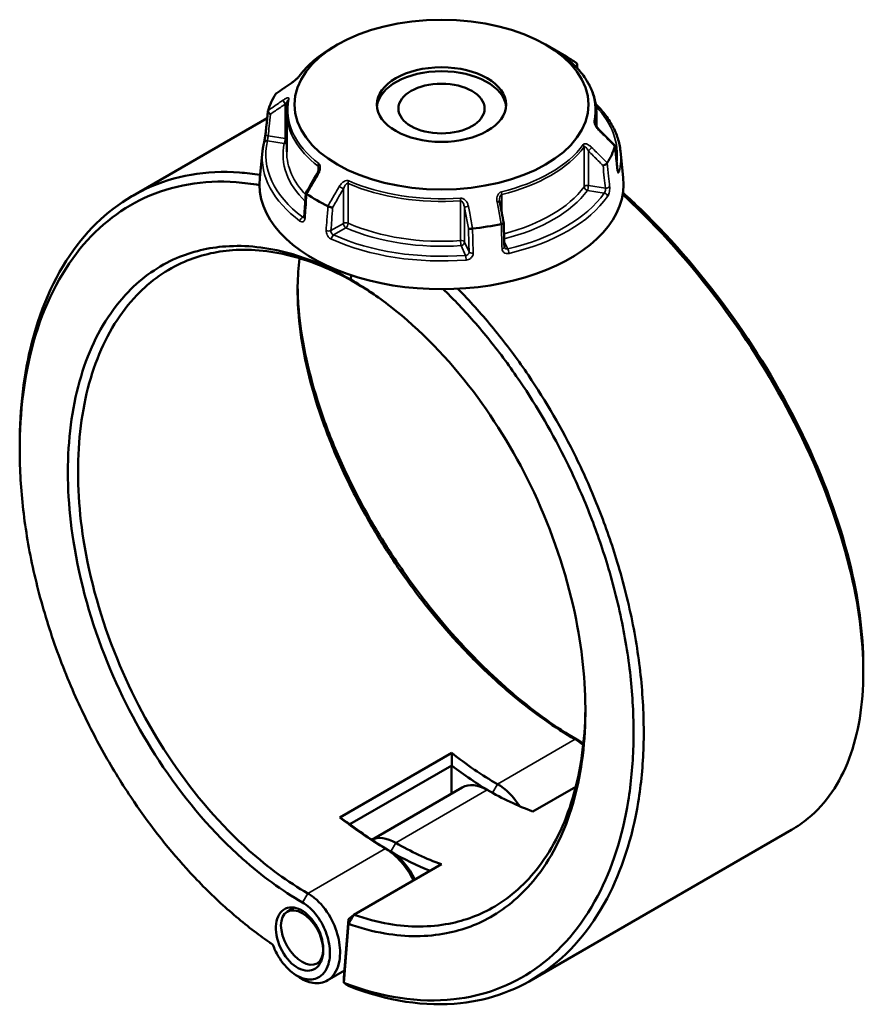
# Model space of a CAD drawing. Header units: millimetres. Extents: x 0 to 949, y -372 to 915.
# Tile 13 of 13: x 712 to 949, y 639 to 915. Entities that reach past the tile are written whole.
import ezdxf

# ---------------------------------------------------------------- set-up
doc = ezdxf.new("R2010")
doc.units = ezdxf.units.MM
doc.layers.add('Visible (ANSI)', color=7, linetype='Continuous', lineweight=50)
doc.layers.add('Visible Narrow (ANSI)', color=7, linetype='Continuous', lineweight=35)

msp = doc.modelspace()

# ---------------------------------------------------------------- linework, layer by layer
at = {"layer": 'Visible (ANSI)'}
for p, q in [((801.42, 907.66), (800.08, 906.88)), ((859.63, 907.66), (865.41, 904.32)), ((787.18, 888.73), (787.18, 877.6)), ((873.88, 888.73), (873.88, 884.77)), ((781.73, 887.07), (744.06, 865.32)), ((780.42, 877.83), (779.62, 870.44)), ((880.63, 877.83), (881.43, 870.44)), ((805.24, 843.05), (805.14, 841.83)), ((805.14, 841.83), (805.24, 843.05)), ((806.43, 840.95), (805.14, 841.83)), ((805.14, 841.83), (806.43, 840.95)), ((833.39, 709.31), (802.1, 691.25)), ((804.89, 689.34), (833.39, 705.79)), ((833.37, 697.93), (833.37, 705.76)), ((836.36, 699.65), (810.99, 685)), ((856.12, 692.93), (868.13, 699.86)), ((928.55, 687.77), (855.51, 645.6)), ((806.02, 664), (830.49, 678.13)), ((789.31, 666.02), (787.31, 664.87)), ((804.48, 662.81), (803.2, 646.36)), ((804.48, 662.81), (806.02, 664)), ((804.5, 661.45), (804.48, 662.81)), ((803.22, 644.97), (804.5, 661.45)), ((796.88, 651.09), (795.67, 650.39)), ((803.36, 648.36), (798.54, 645.57)), ((803.2, 646.36), (803.22, 644.97))]:
    msp.add_line(p, q, dxfattribs=at)
for centre, major_axis, ratio in [((830.53, 890.85), (-41.16, 0), 0.57735), ((830.53, 890.85), (-18.09, 0), 0.57735), ((830.53, 889.74), (-12.06, 0), 0.57735), ((790.79, 657.22), (3.94, -8.51), 0.628534), ((791.49, 657.63), (4.18, -7.24), 0.57735)]:
    msp.add_ellipse(centre, major_axis=major_axis, ratio=ratio, dxfattribs=at)
for centre, major_axis, ratio, start_param, end_param in [((830.53, 884.18), (49.33, 0), 0.57735, 0.70098, 0.785398), ((830.53, 889.74), (-18.09, 0), 0.57735, 3.194843, 6.229935), ((12241.6, -10225.59), (-15358.73, 6397.97), 0.781279, 5.815242, 5.815625), ((830.53, 884.18), (-49.33, 0), 0.57735, 5.936967, 6.105804), ((-10241.01, -6783.49), (-14802.48, 6968.97), 0.784124, 4.283975, 4.284361), ((830.53, 884.18), (49.33, 0), 0.57735, 5.936967, 6.105804), ((9149.65, -3993.33), (-8371.54, -14499.94), 0.577384, 4.710232, 4.710604), ((830.53, 868.62), (51, 0), 0.57735, 3.079689, 6.345089), ((830.53, 884.18), (-49.33, 0), 0.57735, 0.70098, 0.869817), ((-2154.14, -2173.91), (-2507.17, 16212.11), 0.21164, 4.867671, 4.868043), ((830.53, 884.18), (-49.33, 0), 0.57735, 1.748177, 1.917014), ((846.17, 782.24), (-50, 86.6), 0.57735, 2.17449, 2.356194), ((844.76, 781.43), (51, -88.33), 0.57735, 5.339281, 5.487935), ((843.34, 687.56), (-6.98, 12.09), 0.57735, 5.497787, 6.283185), ((846.17, 689.2), (-6.98, 12.09), 0.57735, 4.810429, 5.497787), ((843.34, 780.61), (50, -86.6), 0.57735, 5.497787, 5.679491), ((814.88, 764.18), (50, -86.6), 0.57735, 5.316083, 5.497787), ((816.3, 764.99), (-51, 88.33), 0.57735, 2.197688, 2.356194), ((817.71, 672.76), (-6.98, 12.09), 0.57735, 5.497787, 6.245556), ((817.71, 765.81), (-50, 86.6), 0.57735, 2.356194, 2.537899), ((814.88, 671.13), (6.98, -12.09), 0.57735, 1.445647, 2.356194), ((816.3, 671.95), (-5.98, 10.36), 0.57735, 4.566172, 5.497787), ((816.3, 764.99), (51, -88.33), 0.57735, 5.497787, 5.651616)]:
    msp.add_ellipse(centre, major_axis=major_axis, ratio=ratio, start_param=start_param, end_param=end_param, dxfattribs=at)
for points, knots in [([(800.08, 906.88), (799.29, 906.43), (798.53, 905.95), (797.07, 904.97), (796.38, 904.46), (795.05, 903.42), (794.42, 902.88), (793.23, 901.77), (792.68, 901.2), (791.64, 900.04), (791.15, 899.44), (790.71, 898.84)], [3.1415927, 3.1415927, 3.1415927, 3.1415927, 3.2187165, 3.2187165, 3.2958403, 3.2958403, 3.3729641, 3.3729641, 3.4500879, 3.4500879, 3.5272117, 3.5272117, 3.5272117, 3.5272117]), ([(864.91, 904.27), (864.86, 904.31), (864.82, 904.34), (864.74, 904.41), (864.71, 904.43), (864.66, 904.47), (864.65, 904.48), (864.64, 904.49), (864.64, 904.49), (864.64, 904.49)], [0, 0, 0, 0, 0.02760237, 0.02760237, 0.05520473, 0.05520473, 0.0828071, 0.0828071, 0.08502927, 0.08502927, 0.08502927, 0.08502927]), ([(873.88, 888.73), (873.88, 889.86), (873.75, 890.99), (873.24, 893.22), (872.87, 894.33), (871.88, 896.49), (871.26, 897.54), (869.81, 899.59), (868.97, 900.58), (867.09, 902.49), (866.05, 903.4), (864.91, 904.27)], [0.7853982, 0.7853982, 0.7853982, 0.7853982, 0.9148819, 0.9148819, 1.0443656, 1.0443656, 1.1738493, 1.1738493, 1.303333, 1.303333, 1.4328166, 1.4328166, 1.4328166, 1.4328166]), ([(868.21, 901.41), (868.21, 901.41), (868.21, 901.41), (868.3, 901.5), (868.36, 901.61), (868.46, 901.82), (868.48, 901.93), (868.49, 902.14), (868.47, 902.23), (868.38, 902.41), (868.32, 902.48), (868.24, 902.54)], [-0.0004767, -0.0004767, -0.0004767, -0.0004767, 0, 0, 0.0393696, 0.0393696, 0.0782243, 0.0782243, 0.1167973, 0.1167973, 0.1538372, 0.1538372, 0.1538372, 0.1538372]), ([(790.71, 898.84), (790.69, 898.81), (790.67, 898.78), (790.6, 898.7), (790.55, 898.64), (790.43, 898.51), (790.35, 898.43), (790.16, 898.24), (790.05, 898.13), (789.77, 897.88), (789.61, 897.74), (789.29, 897.48), (789.13, 897.35), (788.84, 897.14), (788.71, 897.04), (788.59, 896.96)], [0, 0, 0, 0, 0.0244874, 0.0244874, 0.055663, 0.055663, 0.0953684, 0.0953684, 0.1476219, 0.1476219, 0.2167051, 0.2167051, 0.2857883, 0.2857883, 0.345416, 0.345416, 0.345416, 0.345416]), ([(787.52, 891.96), (787.48, 891.74), (787.43, 891.53), (787.36, 891.1), (787.33, 890.89), (787.27, 890.46), (787.25, 890.24), (787.21, 889.81), (787.2, 889.59), (787.18, 889.16), (787.18, 888.94), (787.18, 888.73)], [3.8031711, 3.8031711, 3.8031711, 3.8031711, 3.8279351, 3.8279351, 3.852699, 3.852699, 3.8774629, 3.8774629, 3.9022269, 3.9022269, 3.9269908, 3.9269908, 3.9269908, 3.9269908]), ([(873.7, 891.03), (874.62, 890.11), (875.47, 889.17), (877.05, 887.13), (877.78, 886.02), (879.01, 883.74), (879.5, 882.58), (880.25, 880.23), (880.51, 879.03), (880.63, 877.83)], [4.9683825, 4.9683825, 4.9683825, 4.9683825, 5.0763557, 5.0763557, 5.1961984, 5.1961984, 5.3160411, 5.3160411, 5.4358838, 5.4358838, 5.4358838, 5.4358838]), ([(781.27, 882.72), (781.32, 883.15), (781.36, 883.57), (781.45, 884.43), (781.5, 884.85), (781.59, 885.71), (781.63, 886.13), (781.72, 886.99), (781.77, 887.41), (781.86, 888.27), (781.9, 888.69), (781.95, 889.12)], [1.2046153, 1.2046153, 1.2046153, 1.2046153, 1.3645766, 1.3645766, 1.5245379, 1.5245379, 1.6844992, 1.6844992, 1.8444604, 1.8444604, 2.0044217, 2.0044217, 2.0044217, 2.0044217]), ([(782.65, 888.17), (782.65, 888.17), (782.65, 888.17), (782.54, 888.24), (782.43, 888.31), (782.24, 888.48), (782.15, 888.57), (782.03, 888.76), (781.98, 888.86), (781.94, 889.04), (781.94, 889.12), (781.96, 889.19)], [-0.1539536, -0.1539536, -0.1539536, -0.1539536, -0.1534782, -0.1534782, -0.1142004, -0.1142004, -0.0754369, -0.0754369, -0.0369535, -0.0369535, 0, 0, 0, 0]), ([(874.72, 883.71), (874.6, 883.84), (874.48, 883.97), (874.24, 884.25), (874.13, 884.4), (873.92, 884.69), (873.83, 884.84), (873.72, 885.06), (873.68, 885.12), (873.63, 885.23), (873.61, 885.28), (873.57, 885.39), (873.56, 885.45), (873.54, 885.52), (873.54, 885.54), (873.54, 885.55), (873.54, 885.55), (873.54, 885.55)], [0, 0, 0, 0, 0.0641184, 0.0641184, 0.1282367, 0.1282367, 0.1923551, 0.1923551, 0.2227641, 0.2227641, 0.2462863, 0.2462863, 0.283106, 0.283106, 0.3067565, 0.3067565, 0.3168019, 0.3168019, 0.3168019, 0.3168019]), ([(780.81, 880.09), (780.83, 880.19), (780.86, 880.31), (780.92, 880.6), (780.96, 880.77), (781.03, 881.13), (781.06, 881.33), (781.13, 881.72), (781.16, 881.91), (781.22, 882.28), (781.24, 882.45), (781.27, 882.65), (781.27, 882.68), (781.27, 882.72)], [0, 0, 0, 0, 0.0559614, 0.0559614, 0.1169179, 0.1169179, 0.1785785, 0.1785785, 0.2397459, 0.2397459, 0.2998994, 0.2998994, 0.3148135, 0.3148135, 0.3148135, 0.3148135]), ([(780.42, 877.83), (780.43, 877.98), (780.45, 878.13), (780.49, 878.44), (780.51, 878.59), (780.56, 878.89), (780.59, 879.04), (780.64, 879.34), (780.68, 879.49), (780.74, 879.79), (780.77, 879.94), (780.81, 880.09)], [2.41809785, 2.41809785, 2.41809785, 2.41809785, 2.43322079, 2.43322079, 2.44834374, 2.44834374, 2.46346668, 2.46346668, 2.47858963, 2.47858963, 2.49371257, 2.49371257, 2.49371257, 2.49371257]), ([(879.05, 879.4), (879.07, 879.39), (879.08, 879.37), (879.11, 879.29), (879.11, 879.24), (879.09, 879.17)], [-0.05378744, -0.05378744, -0.05378744, -0.05378744, -0.03695354, -0.03695354, 0, 0, 0, 0]), ([(879.78, 872.69), (879.73, 873.13), (879.69, 873.57), (879.6, 874.45), (879.55, 874.89), (879.46, 875.77), (879.42, 876.21), (879.33, 877.09), (879.28, 877.53), (879.19, 878.41), (879.15, 878.85), (879.1, 879.29)], [1.2046153, 1.2046153, 1.2046153, 1.2046153, 1.3643528, 1.3643528, 1.5240903, 1.5240903, 1.6838278, 1.6838278, 1.8435652, 1.8435652, 2.0033027, 2.0033027, 2.0033027, 2.0033027]), ([(876.92, 874.5), (876.88, 874.43), (876.82, 874.36), (876.66, 874.21), (876.56, 874.14), (876.35, 874), (876.23, 873.94), (876, 873.84), (875.88, 873.8), (875.76, 873.77), (875.76, 873.77), (875.76, 873.77)], [-0.1538375, -0.1538375, -0.1538375, -0.1538375, -0.1167974, -0.1167974, -0.078224, -0.078224, -0.0393698, -0.0393698, 0, 0, 0.0004765, 0.0004765, 0.0004765, 0.0004765]), ([(779.7, 871.15), (777.78, 871.46), (775.88, 871.69), (764.65, 872.51), (755.78, 870.98), (740.44, 863.85), (733.86, 858.47), (722.83, 844.04), (718.53, 834.8), (713.57, 815.48), (712.43, 805.81), (712.43, 795.61)], [0.325163, 0.325163, 0.325163, 0.325163, 0.392678, 0.392678, 0.728472, 0.728472, 1.046993, 1.046993, 1.383349, 1.383349, 1.663067, 1.663067, 1.663067, 1.663067]), ([(796.15, 872.94), (796.15, 872.87), (796.14, 872.78), (796.12, 872.6), (796.1, 872.51), (796.05, 872.32), (796.02, 872.22), (795.94, 872.02), (795.9, 871.92), (795.81, 871.72), (795.75, 871.62), (795.7, 871.52)], [0.1380118, 0.1380118, 0.1380118, 0.1380118, 0.1794926, 0.1794926, 0.2209734, 0.2209734, 0.2624542, 0.2624542, 0.303935, 0.303935, 0.3454158, 0.3454158, 0.3454158, 0.3454158]), ([(879.85, 872.25), (879.85, 872.25), (879.85, 872.26), (879.84, 872.29), (879.84, 872.31), (879.82, 872.4), (879.81, 872.47), (879.79, 872.58), (879.78, 872.63), (879.78, 872.69)], [0.2081226, 0.2081226, 0.2081226, 0.2081226, 0.2248911, 0.2248911, 0.2543241, 0.2543241, 0.2919232, 0.2919232, 0.3148135, 0.3148135, 0.3148135, 0.3148135]), ([(783.32, 655.61), (781.77, 656.67), (780.23, 657.77), (775.31, 661.48), (771.96, 664.28), (765.42, 670.3), (762.22, 673.53), (753.57, 683.06), (748.34, 689.8), (740.71, 701.21), (738.04, 705.6), (733.03, 714.62), (730.7, 719.25), (726.05, 729.51), (723.79, 735.17), (719.87, 746.6), (718.2, 752.37), (715.47, 763.88), (714.41, 769.62), (712.95, 780.94), (712.53, 786.53), (712.45, 791.97), (712.27, 802.86), (713.41, 813.17), (718.48, 832.82), (722.72, 841.89), (733.58, 856.05), (740.06, 861.32), (755.15, 868.3), (763.86, 869.8), (775.19, 868.96), (777.35, 868.69), (779.53, 868.3)], [-3.05925, -3.05925, -3.05925, -3.05925, -3.004418, -3.004418, -2.882702, -2.882702, -2.760986, -2.760986, -2.543306, -2.543306, -2.415259, -2.415259, -2.287211, -2.287211, -2.136568, -2.136568, -1.985924, -1.985924, -1.83528, -1.83528, -1.684636, -1.684636, -1.684636, -1.383349, -1.383349, -1.046993, -1.046993, -0.728472, -0.728472, -0.392678, -0.392678, -0.314719, -0.314719, -0.314719, -0.314719]), ([(792.57, 866.1), (792.53, 865.65), (792.5, 865.2), (792.44, 864.31), (792.4, 863.86), (792.34, 862.97), (792.31, 862.52), (792.24, 861.63), (792.21, 861.18), (792.14, 860.29), (792.11, 859.84), (792.08, 859.4)], [0.712582, 0.712582, 0.712582, 0.712582, 0.8703409, 0.8703409, 1.0280998, 1.0280998, 1.1858587, 1.1858587, 1.3436177, 1.3436177, 1.5013766, 1.5013766, 1.5013766, 1.5013766]), ([(792.81, 865.82), (792.73, 865.87), (792.67, 865.92), (792.58, 866.02), (792.56, 866.06), (792.57, 866.11), (792.57, 866.12), (792.58, 866.13)], [-0.15383719, -0.15383719, -0.15383719, -0.15383719, -0.1167973, -0.1167973, -0.07822426, -0.07822426, -0.06472988, -0.06472988, -0.06472988, -0.06472988]), ([(881.27, 865.65), (882.63, 864.41), (883.98, 863.13), (894.73, 852.68), (903.68, 842.19), (919.26, 820.26), (925.98, 808.91), (937.33, 785.34), (941.81, 773.11), (947.31, 751.01), (948.63, 741.01), (948.62, 731.92), (948.62, 727.38), (948.28, 723.05), (946.96, 714.96), (945.97, 711.18), (943.36, 704.26), (941.74, 701.12), (937.91, 695.53), (935.69, 693.09), (931.75, 689.81), (930.19, 688.72), (928.55, 687.77)], [-2.817433, -2.817433, -2.817433, -2.817433, -2.769571, -2.769571, -2.433798, -2.433798, -2.115286, -2.115286, -1.77895, -1.77895, -1.477652, -1.477652, -1.477652, -1.327002, -1.327002, -1.176353, -1.176353, -1.025704, -1.025704, -0.875054, -0.875054, -0.786477, -0.786477, -0.786477, -0.786477]), ([(948.62, 733.78), (948.62, 733.8), (948.62, 733.82), (948.62, 733.84), (948.62, 742.79), (947.3, 752.63), (941.87, 774.38), (937.45, 786.4), (926.27, 809.57), (919.66, 820.72), (904.34, 842.26), (895.54, 852.56), (884.66, 863.13), (883.01, 864.68), (881.35, 866.18)], [1.477048, 1.477048, 1.477048, 1.477048, 1.477652, 1.477652, 1.477652, 1.77895, 1.77895, 2.115286, 2.115286, 2.433798, 2.433798, 2.769571, 2.769571, 2.828925, 2.828925, 2.828925, 2.828925]), ([(846.84, 863.58), (846.83, 863.62), (846.83, 863.65), (846.81, 863.73), (846.81, 863.76), (846.8, 863.83), (846.8, 863.87), (846.79, 863.94), (846.79, 863.97), (846.79, 864.04), (846.79, 864.08), (846.79, 864.11)], [0, 0, 0, 0, 0.01460455, 0.01460455, 0.02920911, 0.02920911, 0.04381366, 0.04381366, 0.05841822, 0.05841822, 0.07302277, 0.07302277, 0.07302277, 0.07302277]), ([(800.05, 862.06), (800.05, 862.06), (800.05, 862.06), (799.97, 862.05), (799.87, 862.06), (799.65, 862.09), (799.53, 862.12), (799.28, 862.18), (799.16, 862.22), (798.93, 862.31), (798.82, 862.36), (798.73, 862.41)], [-0.1539536, -0.1539536, -0.1539536, -0.1539536, -0.1534779, -0.1534779, -0.1142003, -0.1142003, -0.0754364, -0.0754364, -0.0369534, -0.0369534, 0, 0, 0, 0]), ([(792.08, 859.4), (792.08, 859.35), (792.07, 859.31), (792.06, 859.24), (792.05, 859.22), (792.03, 859.19), (792.03, 859.18), (792.03, 859.18)], [0, 0, 0, 0, 0.03145843, 0.03145843, 0.06291686, 0.06291686, 0.09307924, 0.09307924, 0.09307924, 0.09307924]), ([(847.96, 857.66), (847.96, 857.65), (847.96, 857.64), (847.93, 857.6), (847.9, 857.57), (847.78, 857.52), (847.7, 857.49), (847.51, 857.44), (847.41, 857.41), (847.29, 857.39)], [-0.1310546, -0.1310546, -0.1310546, -0.1310546, -0.1142004, -0.1142004, -0.0754369, -0.0754369, -0.0369535, -0.0369535, 0, 0, 0, 0]), ([(848.13, 850.99), (848.12, 851.43), (848.11, 851.88), (848.09, 852.77), (848.07, 853.21), (848.05, 854.1), (848.04, 854.54), (848.02, 855.43), (848, 855.88), (847.98, 856.77), (847.97, 857.21), (847.96, 857.65)], [1.2046153, 1.2046153, 1.2046153, 1.2046153, 1.3592139, 1.3592139, 1.5138125, 1.5138125, 1.6684111, 1.6684111, 1.8230097, 1.8230097, 1.9776083, 1.9776083, 1.9776083, 1.9776083]), ([(839.21, 856.14), (839.08, 856.13), (838.96, 856.11), (838.72, 856.1), (838.6, 856.1), (838.39, 856.1), (838.3, 856.11), (838.16, 856.14), (838.11, 856.15), (838.07, 856.18), (838.07, 856.18), (838.07, 856.18)], [-0.1538375, -0.1538375, -0.1538375, -0.1538375, -0.1167974, -0.1167974, -0.078224, -0.078224, -0.0393698, -0.0393698, 0, 0, 0.0004765, 0.0004765, 0.0004765, 0.0004765]), ([(805.14, 841.83), (799.37, 845.16), (793.54, 847.65), (784.77, 850.07), (781.76, 850.65), (775.84, 851.29), (772.94, 851.35), (765.27, 850.81), (760.65, 849.7), (753.85, 846.77), (751.45, 845.43), (746.91, 842.26), (744.77, 840.43), (740.45, 835.95), (738.33, 833.21), (734.55, 827.16), (732.9, 823.84), (730.1, 816.72), (728.96, 812.91), (727.2, 804.88), (726.58, 800.66), (726.24, 796.28), (725.56, 787.53), (725.98, 778.14), (729.23, 757.3), (732.47, 745.77), (741.19, 724.36), (746.49, 714.42), (759.21, 695.6), (766.76, 686.87), (780.23, 674.87), (785.88, 670.75), (791.59, 667.46)], [-3.141593, -3.141593, -3.141593, -3.141593, -2.901669, -2.901669, -2.774468, -2.774468, -2.647267, -2.647267, -2.429563, -2.429563, -2.301501, -2.301501, -2.173439, -2.173439, -2.022779, -2.022779, -1.872118, -1.872118, -1.721457, -1.721457, -1.570796, -1.570796, -1.570796, -1.269475, -1.269475, -0.916822, -0.916822, -0.589909, -0.589909, -0.237539, -0.237539, 0, 0, 0, 0]), ([(793.14, 669.97), (787.55, 673.2), (782.02, 677.23), (768.84, 688.96), (761.45, 697.5), (748.99, 715.91), (743.8, 725.64), (735.24, 746.6), (732.05, 757.89), (728.83, 778.32), (728.41, 787.53), (729.06, 796.13), (729.39, 800.43), (729.99, 804.57), (731.7, 812.45), (732.82, 816.2), (735.55, 823.19), (737.17, 826.45), (740.86, 832.4), (742.94, 835.09), (747.17, 839.5), (749.26, 841.3), (753.71, 844.43), (756.07, 845.75), (762.74, 848.64), (767.27, 849.74), (774.8, 850.28), (777.65, 850.22), (783.46, 849.6), (786.42, 849.03), (795.03, 846.66), (800.76, 844.22), (806.43, 840.95)], [0, 0, 0, 0, 0.237539, 0.237539, 0.589909, 0.589909, 0.916822, 0.916822, 1.269475, 1.269475, 1.570796, 1.570796, 1.570796, 1.721457, 1.721457, 1.872118, 1.872118, 2.022779, 2.022779, 2.173439, 2.173439, 2.301501, 2.301501, 2.429563, 2.429563, 2.647267, 2.647267, 2.774468, 2.774468, 2.901669, 2.901669, 3.141593, 3.141593, 3.141593, 3.141593]), ([(848.17, 850.81), (848.17, 850.82), (848.16, 850.83), (848.15, 850.85), (848.15, 850.86), (848.15, 850.88), (848.14, 850.9), (848.14, 850.92), (848.14, 850.93), (848.13, 850.96), (848.13, 850.97), (848.13, 850.99)], [0.24445822, 0.24445822, 0.24445822, 0.24445822, 0.25852937, 0.25852937, 0.27260052, 0.27260052, 0.28667167, 0.28667167, 0.30074282, 0.30074282, 0.31481397, 0.31481397, 0.31481397, 0.31481397]), ([(790.81, 847.8), (790.15, 842.84), (790.06, 837.4), (790.57, 831.64), (790.91, 827.73), (791.51, 823.66), (793.25, 815.31), (794.38, 811.03), (797.14, 802.36), (798.76, 797.96), (802.47, 789.14), (804.56, 784.73), (808.8, 776.63), (810.89, 772.94), (815.34, 765.68), (817.7, 762.11), (824.37, 752.7), (828.89, 747.04), (836.4, 738.68), (839.24, 735.73), (845.03, 730.15), (847.98, 727.51), (856.56, 720.41), (862.27, 716.41), (867.92, 713.15)], [-1.792947, -1.792947, -1.792947, -1.792947, -1.570796, -1.570796, -1.570796, -1.420136, -1.420136, -1.269475, -1.269475, -1.118814, -1.118814, -0.968153, -0.968153, -0.840092, -0.840092, -0.71203, -0.71203, -0.494325, -0.494325, -0.367124, -0.367124, -0.239923, -0.239923, 0, 0, 0, 0]), ([(804.5, 661.45), (807.93, 660.24), (811.34, 659.34), (817.68, 658.26), (820.63, 658.01), (826.4, 658.03), (829.21, 658.3), (836.59, 659.74), (840.98, 661.41), (847.37, 665.2), (849.61, 666.86), (853.79, 670.63), (855.74, 672.75), (859.62, 677.85), (861.5, 680.9), (864.76, 687.55), (866.14, 691.13), (868.39, 698.76), (869.25, 702.8), (870.44, 711.25), (870.76, 715.65), (870.8, 720.18), (870.9, 729.24), (869.89, 738.83), (865.4, 759.85), (861.52, 771.31), (851.71, 792.28), (845.95, 801.88), (832.44, 819.73), (824.57, 827.82), (812.66, 837.12), (808.92, 839.65), (805.14, 841.83)], [-2.963212, -2.963212, -2.963212, -2.963212, -2.820633, -2.820633, -2.693413, -2.693413, -2.566193, -2.566193, -2.348533, -2.348533, -2.220498, -2.220498, -2.092463, -2.092463, -1.941833, -1.941833, -1.791204, -1.791204, -1.640574, -1.640574, -1.489944, -1.489944, -1.489944, -1.188685, -1.188685, -0.836053, -0.836053, -0.509206, -0.509206, -0.156877, -0.156877, 0, 0, 0, 0]), ([(869.46, 712.41), (863.69, 715.75), (857.86, 719.84), (849.09, 727.1), (846.08, 729.8), (840.16, 735.51), (837.26, 738.52), (829.59, 747.07), (824.97, 752.86), (818.17, 762.47), (815.76, 766.12), (811.22, 773.53), (809.09, 777.3), (804.77, 785.57), (802.65, 790.08), (798.87, 799.08), (797.22, 803.57), (794.42, 812.42), (793.27, 816.78), (791.51, 825.29), (790.9, 829.43), (790.56, 833.42), (790.38, 835.58), (790.27, 837.7), (790.25, 839.76)], [0, 0, 0, 0, 0.239923, 0.239923, 0.367124, 0.367124, 0.494325, 0.494325, 0.71203, 0.71203, 0.840092, 0.840092, 0.968153, 0.968153, 1.118814, 1.118814, 1.269475, 1.269475, 1.420136, 1.420136, 1.570796, 1.570796, 1.570796, 1.652588, 1.652588, 1.652588, 1.652588]), ([(831.02, 839.17), (832.32, 837.91), (833.61, 836.6), (838.03, 831.98), (841.08, 828.49), (846.96, 821.17), (849.79, 817.34), (857.33, 806.22), (861.74, 798.61), (867.91, 786.07), (870.01, 781.32), (873.8, 771.72), (875.5, 766.86), (878.72, 756.23), (880.17, 750.45), (882.43, 738.98), (883.25, 733.29), (884.23, 722.1), (884.4, 716.6), (884.09, 705.94), (883.61, 700.78), (882.81, 695.84), (881.2, 685.95), (878.31, 676.97), (869.74, 660.7), (863.77, 653.74), (849.98, 644.12), (842.27, 641.25), (824.29, 639.27), (813.81, 640.85), (803.22, 644.97)], [-2.845494, -2.845494, -2.845494, -2.845494, -2.796304, -2.796304, -2.675173, -2.675173, -2.554041, -2.554041, -2.336353, -2.336353, -2.208301, -2.208301, -2.080249, -2.080249, -1.9296, -1.9296, -1.77895, -1.77895, -1.628301, -1.628301, -1.477652, -1.477652, -1.477652, -1.176353, -1.176353, -0.839746, -0.839746, -0.520565, -0.520565, -0.150161, -0.150161, -0.150161, -0.150161]), ([(804.48, 644.07), (815.31, 639.83), (826.02, 638.19), (844.34, 640.18), (852.18, 643.08), (866.2, 652.83), (872.28, 659.88), (881.01, 676.38), (883.96, 685.5), (885.6, 695.54), (886.42, 700.55), (886.92, 705.8), (887.25, 716.62), (887.08, 722.21), (886.09, 733.58), (885.27, 739.37), (882.98, 751.04), (881.52, 756.91), (878.24, 767.72), (876.52, 772.67), (872.67, 782.44), (870.54, 787.27), (864.27, 800.03), (859.78, 807.78), (852.11, 819.1), (849.24, 823.01), (843.25, 830.46), (840.15, 834.01), (836.33, 838.01), (835.71, 838.66), (835.08, 839.29)], [0.147756, 0.147756, 0.147756, 0.147756, 0.520565, 0.520565, 0.839746, 0.839746, 1.176353, 1.176353, 1.477652, 1.477652, 1.477652, 1.628301, 1.628301, 1.77895, 1.77895, 1.9296, 1.9296, 2.080249, 2.080249, 2.208301, 2.208301, 2.336353, 2.336353, 2.554041, 2.554041, 2.675173, 2.675173, 2.796304, 2.796304, 2.819808, 2.819808, 2.819808, 2.819808]), ([(870.81, 722.08), (870.81, 721.89), (870.8, 721.7), (870.8, 721.51), (870.75, 717.07), (870.43, 712.76), (869.25, 704.49), (868.4, 700.53), (866.19, 693.07), (864.82, 689.56), (861.62, 683.06), (859.77, 680.07), (855.96, 675.09), (854.05, 673.02), (849.95, 669.33), (847.75, 667.72), (841.49, 664.02), (837.18, 662.39), (829.96, 661), (827.2, 660.73), (821.56, 660.72), (818.67, 660.97), (812.54, 662.01), (809.29, 662.86), (806.02, 664)], [1.483498, 1.483498, 1.483498, 1.483498, 1.489944, 1.489944, 1.489944, 1.640574, 1.640574, 1.791204, 1.791204, 1.941833, 1.941833, 2.092463, 2.092463, 2.220498, 2.220498, 2.348533, 2.348533, 2.566193, 2.566193, 2.693413, 2.693413, 2.820633, 2.820633, 2.959548, 2.959548, 2.959548, 2.959548]), ([(790.36, 646.69), (791.73, 645.74), (793.16, 645.12), (796.04, 644.66), (797.48, 644.92), (799.43, 646.12), (800.08, 646.77), (800.6, 647.57), (801.13, 648.38), (801.53, 649.34), (802.2, 652.15), (802.24, 654.19), (801.55, 658.36), (800.84, 660.49), (798.73, 664.66), (797.24, 666.65), (794.8, 668.88), (793.98, 669.49), (793.14, 669.97)], [-3.236444, -3.236444, -3.236444, -3.236444, -2.809007, -2.809007, -2.327711, -2.327711, -2.026901, -2.026901, -2.026901, -1.726092, -1.726092, -1.244796, -1.244796, -0.775157, -0.775157, -0.251457, -0.251457, 0, 0, 0, 0]), ([(791.59, 667.46), (792.3, 667.05), (793, 666.53), (795.06, 664.65), (796.32, 662.98), (798.14, 659.45), (798.75, 657.64), (799.37, 654.07), (799.36, 652.32), (798.82, 649.88), (798.48, 649.04), (798.04, 648.33), (797.59, 647.63), (797.03, 647.06), (795.37, 645.99), (794.13, 645.75), (791.48, 646.16), (790.08, 646.81), (787.27, 648.97), (785.89, 650.57), (784.22, 653.43), (783.71, 654.51), (783.32, 655.61)], [0, 0, 0, 0, 0.251457, 0.251457, 0.775157, 0.775157, 1.244796, 1.244796, 1.726092, 1.726092, 2.026901, 2.026901, 2.026901, 2.327711, 2.327711, 2.809007, 2.809007, 3.290451, 3.290451, 3.830103, 3.830103, 4.124749, 4.124749, 4.124749, 4.124749]), ([(804.5, 661.45), (804.75, 661.88), (805.01, 662.3), (805.51, 663.15), (805.77, 663.58), (806.02, 664)], [-0.2978628, -0.2978628, -0.2978628, -0.2978628, -0.1489435, -0.1489435, 0, 0, 0, 0]), ([(804.48, 644.07), (804.27, 644.22), (804.06, 644.37), (803.64, 644.67), (803.43, 644.82), (803.22, 644.97)], [-0.2710257, -0.2710257, -0.2710257, -0.2710257, -0.135519, -0.135519, 0, 0, 0, 0])]:
    msp.add_open_spline(points, degree=3, knots=knots, dxfattribs=at)
for points in [[(868.24, 902.54), (868.24, 902.54), (868.23, 902.55), (868.23, 902.55)], [(868.48, 902.1), (868.51, 901.73), (868.54, 901.35), (868.57, 900.97)], [(784.13, 893.86), (784.13, 893.86), (784.12, 893.85), (784.12, 893.85)], [(784.13, 893.86), (784.16, 893.9), (784.19, 893.93), (784.23, 893.96)], [(781.97, 889.21), (781.97, 889.2), (781.96, 889.2), (781.96, 889.19)], [(879.08, 879.16), (879.09, 879.16), (879.09, 879.17), (879.09, 879.17)], [(876.92, 874.5), (876.93, 874.51), (876.93, 874.51), (876.93, 874.52)], [(792.81, 865.82), (792.81, 865.82), (792.82, 865.82), (792.83, 865.81)], [(798.71, 862.42), (798.71, 862.41), (798.72, 862.41), (798.73, 862.41)], [(847.27, 857.39), (847.27, 857.39), (847.28, 857.39), (847.29, 857.39)], [(839.21, 856.14), (839.21, 856.14), (839.22, 856.15), (839.23, 856.15)], [(806.43, 840.95), (808.44, 839.78), (810.45, 838.51), (812.44, 837.15)], [(712.43, 794.16), (712.43, 794.64), (712.43, 795.13), (712.43, 795.61)], [(948.62, 733.78), (948.62, 733.19), (948.62, 732.6), (948.62, 732.01)], [(867.92, 713.15), (868.68, 712.71), (869.45, 712.17), (870.21, 711.55)], [(870.25, 711.92), (869.99, 712.1), (869.72, 712.26), (869.46, 712.41)], [(833.39, 709.31), (833.4, 708.14), (833.4, 706.97), (833.39, 705.79)], [(802.1, 691.25), (803.03, 690.61), (803.96, 689.97), (804.89, 689.34)], [(783.32, 655.6), (783, 655.83), (782.68, 656.05), (782.36, 656.27)], [(790.36, 646.69), (789.98, 646.96), (789.6, 647.23), (789.21, 647.49)]]:
    msp.add_open_spline(points, degree=3, dxfattribs=at)
for points, weights in [([(833.39, 705.79), (833.38, 705.78), (833.37, 705.76)], [1.06736750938, 1.06737111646, 1.06737470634]), ([(804.91, 689.33), (804.9, 689.33), (804.89, 689.34)], [1.06737470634, 1.06737111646, 1.06736750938])]:
    msp.add_rational_spline(points, weights, degree=2, dxfattribs=at)
at = {"layer": 'Visible Narrow (ANSI)'}
for p, q in [((868.21, 901.41), (868.21, 901.35)), ((786.77, 891), (786.77, 881.32)), ((873.54, 885.5), (873.54, 885.64)), ((781.78, 880.68), (786.52, 879.95)), ((786.77, 881.32), (782.01, 882.06)), ((870.46, 878.99), (870.46, 867.86)), ((871.64, 868.19), (871.64, 877.87)), ((795.95, 873.63), (795.95, 872.03)), ((804.38, 857.64), (804.38, 868.76)), ((803.07, 867.27), (803.07, 857.58)), ((847.4, 860.62), (847.4, 865.67)), ((871.38, 866.82), (876.11, 866.08)), ((876.4, 867.45), (871.64, 868.19)), ((835.88, 863.89), (835.88, 852.76)), ((836.97, 852.34), (836.97, 862.02)), ((792.09, 859.57), (791.68, 859.34)), ((803.07, 857.58), (799.58, 855.57)), ((800.31, 854.36), (803.78, 856.36)), ((838.25, 849.59), (836.97, 852.34)), ((849.06, 850.46), (848.09, 852.54)), ((836, 851.37), (837.27, 848.64)), ((867.92, 713.15), (846.17, 700.59)), ((869.46, 712.41), (867.92, 713.15)), ((844.76, 698.16), (846.17, 700.59)), ((817.71, 684.16), (843.34, 698.96)), ((816.3, 681.71), (817.71, 684.16)), ((814.88, 682.53), (793.14, 669.97)), ((816.3, 681.71), (814.88, 682.53)), ((791.59, 667.46), (793.14, 669.97))]:
    msp.add_line(p, q, dxfattribs=at)
for centre, major_axis, ratio, start_param, end_param in [((830.53, 889.31), (43.06, 0), 0.57735, 2.356194, 2.741814), ((864.31, 903.47), (0.607, 0.795), 0.651273, 0, 0.079192), ((830.53, 889.31), (43.06, 0), 0.57735, 6.159366, 6.930604), ((864.49, 903.54), (0.497, 0.868), 0.816495, 5.590916, 6.21436), ((791.52, 898.24), (-0.807, 0.591), 0.752113, 6.000963, 6.283185), ((789.16, 896.13), (-0.566, 0.824), 0.557115, 0, 0.25272), ((787.03, 891.56), (-0.566, 0.824), 0.557115, 0.384237, 1.889275), ((830.53, 889.31), (-43.06, 0), 0.57735, 6.159366, 6.930604), ((788.5, 891.75), (-0.978, 0.211), 0.810246, 5.670703, 6.283185), ((830.53, 888.73), (-43.35, 0), 0.57735, 0, 0.647418), ((830.53, 888.73), (43.35, 0), 0.57735, 6.159366, 6.283185), ((830.53, 876.78), (49.21, 0), 0.57735, 6.205406, 6.779717), ((872.55, 885.71), (0.978, -0.211), 0.810246, 0.172916, 0.958314), ((782.27, 882.61), (-0.994, 0.105), 0.59362, 0, 1.370616), ((874.02, 883.01), (0.706, 0.708), 0.257609, 5.732991, 6.283185), ((830.53, 876.78), (-49.21, 0), 0.57735, 6.145667, 6.944302), ((781.78, 879.86), (-0.972, 0.233), 0.808788, 4.903881, 6.283185), ((830.53, 876.78), (-44.35, 0), 0.57735, 6.159366, 6.819056), ((786.52, 880.76), (-0.153, -0.988), 0.211325, 0.631914, 2.202711), ((786.52, 880.76), (0.978, -0.211), 0.810246, 4.885305, 5.613546), ((786.52, 880.76), (-1, 0), 0.57735, 3.990955, 4.45059), ((830.53, 889.31), (-43.06, 0), 0.57735, 1.970575, 2.741814), ((869.54, 879.21), (-0.807, 0.591), 0.752113, 3.644768, 4.430166), ((830.53, 876.04), (-50.2, 0), 0.57735, 6.221282, 6.944302), ((830.53, 877.6), (-43.35, 0), 0.57735, 0, 0.50213), ((830.53, 888.73), (43.35, 0), 0.57735, 5.112168, 5.883406), ((871.9, 878.43), (-0.706, -0.708), 0.257609, 0.954843, 2.459881), ((830.53, 876.04), (50.2, 0), 0.57735, 6.145667, 6.345089), ((796.75, 873.98), (0.607, 0.795), 0.651273, 1.649988, 2.435386), ((796.56, 871.02), (-0.865, 0.501), 0.00177, 5.393628, 6.283185), ((878.78, 872.58), (0.995, 0.102), 0.556655, 6.046978, 6.283185), ((879.27, 872.07), (0.972, -0.233), 0.808788, 0.278759, 1.228512), ((804.98, 869.22), (-0.4, -0.916), 0.492453, 4.652294, 5.437692), ((830.53, 888.73), (43.35, 0), 0.57735, 4.06497, 4.836209), ((830.53, 889.31), (-43.06, 0), 0.57735, 0.923378, 1.694616), ((802.36, 867.68), (-0.865, 0.501), 0.00177, 3.757073, 5.262111), ((847.01, 866.21), (0.237, -0.972), 0.317793, 0.916103, 1.701501), ((830.53, 877.6), (-43.35, 0), 0.57735, 1.986567, 2.741814), ((830.53, 876.78), (44.35, 0), 0.57735, 5.119152, 5.883406), ((830.53, 876.78), (49.21, 0), 0.57735, 5.09847, 5.897105), ((871.38, 867.63), (-1, 0), 0.57735, 4.45059, 5.883406), ((871.38, 867.63), (0.807, -0.591), 0.752113, 3.644768, 5.215564), ((871.38, 867.63), (0.153, 0.988), 0.211325, 3.773507, 5.344303), ((876.11, 865.27), (-0.818, 0.576), 0.756396, 3.718196, 5.201726), ((876.66, 868.01), (0.995, 0.102), 0.556655, 4.392787, 5.880189), ((835.76, 864.46), (-0.072, 0.997), 0.10084, 4.093282, 4.87868), ((845.86, 863.4), (0.983, 0.186), 0.151523, 0, 1.289581), ((830.53, 876.04), (50.2, 0), 0.57735, 5.09847, 5.897105), ((837.94, 862.17), (-0.983, -0.186), 0.151523, 4.562691, 6.067729), ((791.68, 858.52), (0.596, 0.803), 0.644466, 0.855759, 2.339289), ((793.08, 859.33), (-0.997, 0.073), 0.524643, 0, 0.742118), ((803.78, 857.18), (-1, 0), 0.57735, 4.06497, 5.497787), ((803.78, 857.18), (0.5, -0.866), 0.57735, 3.926991, 5.497787), ((803.78, 857.18), (0.4, 0.916), 0.492453, 3.866896, 5.437692), ((830.53, 877.6), (-43.35, 0), 0.57735, 0.923378, 1.694616), ((798.87, 855.98), (0.997, -0.073), 0.524643, 4.050499, 5.537901), ((830.53, 876.78), (44.35, 0), 0.57735, 4.06497, 4.836209), ((800.31, 853.54), (-0.41, -0.912), 0.501328, 3.872115, 5.355644), ((830.53, 876.04), (50.2, 0), 0.57735, 4.051272, 4.849907), ((830.53, 876.78), (-49.21, 0), 0.57735, 0.909679, 1.708314), ((836, 852.19), (1, 0), 0.57735, 0.261799, 1.694616), ((836, 852.19), (0.072, -0.997), 0.10084, 4.093282, 5.664078), ((836, 852.19), (0.907, 0.421), 0.788675, 4.36151, 5.932306), ((839.21, 849.74), (-1, -0.026), 0.506161, 0.247552, 1.734954), ((847.13, 850.96), (1, 0.026), 0.506161, 5.043335, 6.283185), ((849.06, 849.65), (0.228, -0.974), 0.30746, 1.00611, 2.489639), ((837.27, 847.82), (-0.08, 0.997), 0.111929, 4.179697, 5.663227)]:
    msp.add_ellipse(centre, major_axis=major_axis, ratio=ratio, start_param=start_param, end_param=end_param, dxfattribs=at)
for points, knots in [([(865.03, 904.38), (864.87, 904.47), (864.74, 904.54), (864.56, 904.64), (864.5, 904.66), (864.45, 904.67), (864.45, 904.66), (864.47, 904.63), (864.5, 904.6), (864.6, 904.51), (864.66, 904.46), (864.77, 904.38), (864.82, 904.34), (864.87, 904.3)], [-0.3454158, -0.3454158, -0.3454158, -0.3454158, -0.2508172, -0.2508172, -0.1741557, -0.1741557, -0.1230504, -0.1230504, -0.0672144, -0.0672144, -0.0258517, -0.0258517, 0, 0, 0, 0]), ([(868.23, 902.55), (868.14, 902.6), (868.06, 902.65), (867.33, 903.06), (866.68, 903.44), (866.03, 903.81), (865.7, 904), (865.36, 904.19), (865.03, 904.38)], [-1.3998325, -1.3998325, -1.3998325, -1.3998325, -1.3508268, -1.3508268, -0.9611673, -0.9611673, -0.9611673, -0.7613508, -0.7613508, -0.7613508, -0.7613508]), ([(868.09, 901.47), (868.11, 901.46), (868.13, 901.45), (868.17, 901.43), (868.19, 901.42), (868.21, 901.41)], [1.34006247, 1.34006247, 1.34006247, 1.34006247, 1.35082684, 1.35082684, 1.36337008, 1.36337008, 1.36337008, 1.36337008]), ([(788.49, 896.85), (788.71, 897), (788.93, 897.17), (789.36, 897.5), (789.55, 897.66), (789.87, 897.94), (790, 898.06), (790.26, 898.31), (790.39, 898.44), (790.6, 898.66), (790.68, 898.75), (790.79, 898.88), (790.83, 898.93), (790.86, 898.98)], [-0.345416, -0.345416, -0.345416, -0.345416, -0.2513157, -0.2513157, -0.1744041, -0.1744041, -0.1229221, -0.1229221, -0.0672144, -0.0672144, -0.0258517, -0.0258517, 0, 0, 0, 0]), ([(784.12, 893.85), (785.12, 894.54), (786.12, 895.22), (787.12, 895.91), (787.58, 896.23), (788.04, 896.54), (788.49, 896.85)], [-1.3998325, -1.3998325, -1.3998325, -1.3998325, -0.961239, -0.961239, -0.961239, -0.7613508, -0.7613508, -0.7613508, -0.7613508]), ([(786.34, 892.21), (785.88, 891.89), (785.42, 891.58), (784.97, 891.27), (783.97, 890.58), (782.97, 889.89), (781.97, 889.21)], [-1.9633043, -1.9633043, -1.9633043, -1.9633043, -1.7634048, -1.7634048, -1.7634048, -1.3248226, -1.3248226, -1.3248226, -1.3248226]), ([(782.65, 888.17), (783.57, 888.8), (784.49, 889.43), (785.41, 890.06), (785.86, 890.38), (786.32, 890.69), (786.77, 891)], [1.3612851, 1.3612851, 1.3612851, 1.3612851, 1.7634048, 1.7634048, 1.7634048, 1.9633043, 1.9633043, 1.9633043, 1.9633043]), ([(787.8, 892.38), (787.82, 892.5), (787.82, 892.59), (787.69, 892.82), (787.41, 892.78), (786.86, 892.54), (786.6, 892.39), (786.34, 892.21)], [-0.3454168, -0.3454168, -0.3454168, -0.3454168, -0.2827888, -0.2827888, -0.1173418, -0.1173418, 0, 0, 0, 0]), ([(786.77, 891), (786.91, 891.21), (787.04, 891.39), (787.31, 891.77), (787.45, 891.93), (787.5, 891.91), (787.51, 891.91), (787.51, 891.9)], [0, 0, 0, 0, 0.1173418, 0.1173418, 0.2827888, 0.2827888, 0.3014145, 0.3014145, 0.3014145, 0.3014145]), ([(782.01, 882.06), (782.11, 882.98), (782.2, 883.91), (782.3, 884.84), (782.42, 885.95), (782.54, 887.06), (782.65, 888.17)], [1.2046153, 1.2046153, 1.2046153, 1.2046153, 1.5521128, 1.5521128, 1.5521128, 1.9686693, 1.9686693, 1.9686693, 1.9686693]), ([(873.25, 886.24), (873.23, 886.11), (873.23, 885.96), (873.37, 885.36), (873.64, 884.85), (874.19, 884.08), (874.45, 883.78), (874.72, 883.51)], [-0.3454168, -0.3454168, -0.3454168, -0.3454168, -0.2827888, -0.2827888, -0.1173418, -0.1173418, 0, 0, 0, 0]), ([(874.72, 883.51), (875.17, 883.06), (875.63, 882.6), (876.08, 882.15), (877.08, 881.15), (878.08, 880.15), (879.08, 879.16)], [-1.9633043, -1.9633043, -1.9633043, -1.9633043, -1.7634783, -1.7634783, -1.7634783, -1.3248226, -1.3248226, -1.3248226, -1.3248226]), ([(781.78, 880.68), (781.78, 880.74), (781.79, 880.81), (781.81, 881.02), (781.84, 881.17), (781.9, 881.53), (781.94, 881.74), (781.99, 881.97), (782, 882.01), (782.01, 882.06)], [0, 0, 0, 0, 0.0604374, 0.0604374, 0.1571372, 0.1571372, 0.282847, 0.282847, 0.3148135, 0.3148135, 0.3148135, 0.3148135]), ([(872.56, 878.87), (872.34, 879.08), (872.12, 879.27), (871.7, 879.57), (871.5, 879.68), (871.18, 879.81), (871.05, 879.85), (870.79, 879.89), (870.66, 879.89), (870.46, 879.84), (870.37, 879.81), (870.26, 879.72), (870.22, 879.68), (870.19, 879.63)], [-0.345416, -0.345416, -0.345416, -0.345416, -0.2513157, -0.2513157, -0.1744041, -0.1744041, -0.1229221, -0.1229221, -0.0672144, -0.0672144, -0.0258517, -0.0258517, 0, 0, 0, 0]), ([(870.46, 878.99), (870.47, 879.01), (870.49, 879.03), (870.55, 879.06), (870.59, 879.06), (870.69, 879.04), (870.76, 879.01), (870.89, 878.92), (870.95, 878.86), (871.11, 878.68), (871.21, 878.56), (871.42, 878.26), (871.53, 878.07), (871.64, 877.87)], [0, 0, 0, 0, 0.0258517, 0.0258517, 0.0672144, 0.0672144, 0.1229221, 0.1229221, 0.1744041, 0.1744041, 0.2513157, 0.2513157, 0.345416, 0.345416, 0.345416, 0.345416]), ([(871.64, 877.87), (872.09, 877.42), (872.55, 876.97), (873.01, 876.51), (873.92, 875.6), (874.84, 874.68), (875.76, 873.77)], [0.7613508, 0.7613508, 0.7613508, 0.7613508, 0.961239, 0.961239, 0.961239, 1.3633701, 1.3633701, 1.3633701, 1.3633701]), ([(876.93, 874.52), (875.93, 875.51), (874.93, 876.51), (873.93, 877.51), (873.47, 877.96), (873.02, 878.41), (872.56, 878.87)], [-1.3998325, -1.3998325, -1.3998325, -1.3998325, -0.961239, -0.961239, -0.961239, -0.7613508, -0.7613508, -0.7613508, -0.7613508]), ([(879.09, 879.17), (879.22, 877.92), (879.34, 876.67), (879.47, 875.43), (879.57, 874.47), (879.67, 873.51), (879.76, 872.55)], [-2.0050197, -2.0050197, -2.0050197, -2.0050197, -1.5521127, -1.5521127, -1.5521127, -1.2046153, -1.2046153, -1.2046153, -1.2046153]), ([(796.02, 871.34), (796.18, 871.61), (796.31, 871.9), (796.49, 872.44), (796.55, 872.68), (796.6, 873.08), (796.6, 873.24), (796.58, 873.57), (796.55, 873.73), (796.45, 873.99), (796.4, 874.09), (796.28, 874.22), (796.23, 874.27), (796.18, 874.31)], [-0.3454158, -0.3454158, -0.3454158, -0.3454158, -0.2508172, -0.2508172, -0.1741557, -0.1741557, -0.1230504, -0.1230504, -0.0672144, -0.0672144, -0.0258517, -0.0258517, 0, 0, 0, 0]), ([(877.6, 867.89), (877.5, 868.85), (877.4, 869.8), (877.31, 870.76), (877.18, 872.01), (877.05, 873.25), (876.92, 874.5)], [-1.5013766, -1.5013766, -1.5013766, -1.5013766, -1.1538791, -1.1538791, -1.1538791, -0.7009723, -0.7009723, -0.7009723, -0.7009723]), ([(792.83, 865.81), (792.91, 865.95), (792.99, 866.09), (793.72, 867.36), (794.37, 868.48), (795.02, 869.61), (795.35, 870.19), (795.69, 870.76), (796.02, 871.34)], [-1.3998325, -1.3998325, -1.3998325, -1.3998325, -1.3508636, -1.3508636, -0.9612408, -0.9612408, -0.9612408, -0.7613508, -0.7613508, -0.7613508, -0.7613508]), ([(795.95, 873.63), (795.97, 873.61), (796, 873.59), (796.05, 873.51), (796.08, 873.44), (796.13, 873.28), (796.14, 873.16), (796.15, 873.01), (796.15, 872.97), (796.15, 872.94)], [0, 0, 0, 0, 0.0258517, 0.0258517, 0.0672144, 0.0672144, 0.1230504, 0.1230504, 0.1380118, 0.1380118, 0.1380118, 0.1380118]), ([(875.76, 873.77), (875.87, 872.62), (875.99, 871.47), (876.11, 870.33), (876.21, 869.37), (876.31, 868.41), (876.4, 867.45)], [0.7373226, 0.7373226, 0.7373226, 0.7373226, 1.1538791, 1.1538791, 1.1538791, 1.5013766, 1.5013766, 1.5013766, 1.5013766]), ([(879.76, 872.55), (879.77, 872.47), (879.78, 872.38), (879.84, 872), (879.91, 871.79), (880.05, 871.67), (880.11, 871.69), (880.2, 871.85), (880.23, 871.95), (880.26, 872.06)], [-0.3148135, -0.3148135, -0.3148135, -0.3148135, -0.282847, -0.282847, -0.1571372, -0.1571372, -0.0604374, -0.0604374, 0, 0, 0, 0]), ([(804.56, 869.48), (804.37, 869.56), (804.16, 869.58), (803.47, 869.51), (803, 869.22), (802.35, 868.59), (802.11, 868.28), (801.91, 867.94)], [-0.3454164, -0.3454164, -0.3454164, -0.3454164, -0.2762086, -0.2762086, -0.1173418, -0.1173418, 0, 0, 0, 0]), ([(803.07, 867.27), (803.17, 867.55), (803.29, 867.82), (803.61, 868.38), (803.84, 868.66), (804.18, 868.8), (804.29, 868.8), (804.38, 868.76)], [0, 0, 0, 0, 0.1173418, 0.1173418, 0.2762086, 0.2762086, 0.3454164, 0.3454164, 0.3454164, 0.3454164]), ([(792.32, 859.03), (792.39, 860.01), (792.46, 860.99), (792.53, 861.98), (792.62, 863.26), (792.72, 864.54), (792.81, 865.82)], [-1.5013766, -1.5013766, -1.5013766, -1.5013766, -1.1538791, -1.1538791, -1.1538791, -0.7009723, -0.7009723, -0.7009723, -0.7009723]), ([(801.91, 867.94), (801.58, 867.36), (801.24, 866.79), (800.91, 866.21), (800.26, 865.09), (799.61, 863.96), (798.87, 862.7), (798.79, 862.56), (798.71, 862.42)], [-0.9791356, -0.9791356, -0.9791356, -0.9791356, -0.7792456, -0.7792456, -0.7792456, -0.3896228, -0.3896228, -0.3406539, -0.3406539, -0.3406539, -0.3406539]), ([(800.05, 862.06), (800.07, 862.09), (800.1, 862.13), (800.77, 863.29), (801.42, 864.41), (802.07, 865.54), (802.4, 866.11), (802.74, 866.69), (803.07, 867.27)], [0.3771163, 0.3771163, 0.3771163, 0.3771163, 0.3896228, 0.3896228, 0.7792456, 0.7792456, 0.7792456, 0.9791356, 0.9791356, 0.9791356, 0.9791356]), ([(847.28, 866.41), (847.08, 866.36), (846.9, 866.26), (846.34, 865.79), (846.13, 865.27), (846.01, 864.36), (846.03, 863.97), (846.1, 863.59)], [-0.3454168, -0.3454168, -0.3454168, -0.3454168, -0.2810905, -0.2810905, -0.1173418, -0.1173418, 0, 0, 0, 0]), ([(846.79, 864.11), (846.79, 864.23), (846.79, 864.34), (846.83, 864.86), (846.94, 865.26), (847.21, 865.59), (847.3, 865.65), (847.4, 865.67)], [0.0730228, 0.0730228, 0.0730228, 0.0730228, 0.1173418, 0.1173418, 0.2810905, 0.2810905, 0.3454168, 0.3454168, 0.3454168, 0.3454168]), ([(876.4, 867.45), (876.41, 867.4), (876.42, 867.34), (876.44, 867.18), (876.44, 867.07), (876.42, 866.83), (876.4, 866.69), (876.31, 866.37), (876.22, 866.2), (876.11, 866.08)], [0, 0, 0, 0, 0.0398263, 0.0398263, 0.1035483, 0.1035483, 0.1863869, 0.1863869, 0.314811, 0.314811, 0.314811, 0.314811]), ([(877.04, 865.12), (877.2, 865.36), (877.35, 865.71), (877.52, 866.37), (877.56, 866.65), (877.61, 867.13), (877.62, 867.34), (877.62, 867.66), (877.61, 867.78), (877.6, 867.89)], [-0.314811, -0.314811, -0.314811, -0.314811, -0.1863869, -0.1863869, -0.1035483, -0.1035483, -0.0398263, -0.0398263, 0, 0, 0, 0]), ([(838.05, 862.35), (838, 862.65), (837.9, 862.95), (837.66, 863.46), (837.53, 863.68), (837.25, 864.02), (837.13, 864.14), (836.85, 864.36), (836.69, 864.46), (836.38, 864.58), (836.24, 864.62), (836.02, 864.64), (835.93, 864.64), (835.84, 864.64)], [-0.345416, -0.345416, -0.345416, -0.345416, -0.2514166, -0.2514166, -0.1744529, -0.1744529, -0.1228891, -0.1228891, -0.0672144, -0.0672144, -0.0258517, -0.0258517, 0, 0, 0, 0]), ([(835.88, 863.89), (835.92, 863.89), (835.97, 863.89), (836.08, 863.87), (836.14, 863.84), (836.29, 863.73), (836.37, 863.65), (836.51, 863.47), (836.57, 863.37), (836.71, 863.1), (836.77, 862.92), (836.89, 862.5), (836.94, 862.27), (836.97, 862.02)], [0, 0, 0, 0, 0.0258517, 0.0258517, 0.0672144, 0.0672144, 0.1228891, 0.1228891, 0.1744529, 0.1744529, 0.2514166, 0.2514166, 0.345416, 0.345416, 0.345416, 0.345416]), ([(846.1, 863.59), (846.22, 862.95), (846.34, 862.3), (846.47, 861.65), (846.73, 860.23), (847, 858.81), (847.27, 857.39)], [-1.9633043, -1.9633043, -1.9633043, -1.9633043, -1.7634161, -1.7634161, -1.7634161, -1.3248226, -1.3248226, -1.3248226, -1.3248226]), ([(798.73, 862.41), (798.63, 861.12), (798.54, 859.84), (798.45, 858.56), (798.37, 857.58), (798.3, 856.59), (798.23, 855.61)], [-2.0050197, -2.0050197, -2.0050197, -2.0050197, -1.5521128, -1.5521128, -1.5521128, -1.2046153, -1.2046153, -1.2046153, -1.2046153]), ([(799.58, 855.57), (799.65, 856.55), (799.72, 857.54), (799.8, 858.52), (799.88, 859.7), (799.97, 860.88), (800.05, 862.06)], [1.2046153, 1.2046153, 1.2046153, 1.2046153, 1.5521128, 1.5521128, 1.5521128, 1.9686693, 1.9686693, 1.9686693, 1.9686693]), ([(836.97, 862.02), (837.09, 861.38), (837.21, 860.73), (837.34, 860.08), (837.58, 858.78), (837.83, 857.48), (838.07, 856.18)], [0.7613508, 0.7613508, 0.7613508, 0.7613508, 0.9612504, 0.9612504, 0.9612504, 1.3633701, 1.3633701, 1.3633701, 1.3633701]), ([(839.23, 856.15), (838.96, 857.57), (838.69, 858.99), (838.42, 860.41), (838.3, 861.05), (838.18, 861.7), (838.05, 862.35)], [-1.3998325, -1.3998325, -1.3998325, -1.3998325, -0.9612504, -0.9612504, -0.9612504, -0.7613508, -0.7613508, -0.7613508, -0.7613508]), ([(790.9, 858.24), (790.95, 858.21), (790.99, 858.17), (791.27, 858.02), (791.5, 857.97), (791.85, 858.07), (791.98, 858.16), (792.16, 858.41), (792.23, 858.55), (792.29, 858.81), (792.31, 858.91), (792.32, 859.03)], [-0.3148111, -0.3148111, -0.3148111, -0.3148111, -0.2922201, -0.2922201, -0.1852099, -0.1852099, -0.1028944, -0.1028944, -0.0395748, -0.0395748, 0, 0, 0, 0]), ([(792.05, 859.22), (792.04, 859.22), (792.04, 859.22), (791.95, 859.19), (791.84, 859.22), (791.73, 859.3), (791.7, 859.32), (791.68, 859.34)], [0.1824385, 0.1824385, 0.1824385, 0.1824385, 0.1852099, 0.1852099, 0.2922201, 0.2922201, 0.3148111, 0.3148111, 0.3148111, 0.3148111]), ([(847.29, 857.39), (847.32, 856.09), (847.36, 854.79), (847.39, 853.49), (847.42, 852.49), (847.44, 851.49), (847.47, 850.49)], [-2.0050197, -2.0050197, -2.0050197, -2.0050197, -1.5521128, -1.5521128, -1.5521128, -1.2046153, -1.2046153, -1.2046153, -1.2046153]), ([(798.23, 855.61), (798.2, 855.21), (798.31, 854.74), (798.69, 854), (798.92, 853.71), (799.35, 853.35), (799.52, 853.24), (799.7, 853.16)], [-0.3148129, -0.3148129, -0.3148129, -0.3148129, -0.1729885, -0.1729885, -0.066534, -0.066534, 0, 0, 0, 0]), ([(800.31, 854.36), (800.21, 854.39), (800.12, 854.44), (799.9, 854.61), (799.78, 854.75), (799.59, 855.12), (799.55, 855.36), (799.58, 855.57)], [0, 0, 0, 0, 0.066534, 0.066534, 0.1729885, 0.1729885, 0.3148129, 0.3148129, 0.3148129, 0.3148129]), ([(838.07, 856.18), (838.1, 854.98), (838.14, 853.78), (838.17, 852.58), (838.19, 851.59), (838.22, 850.59), (838.25, 849.59)], [0.7373226, 0.7373226, 0.7373226, 0.7373226, 1.1538791, 1.1538791, 1.1538791, 1.5013766, 1.5013766, 1.5013766, 1.5013766]), ([(839.39, 849.24), (839.36, 850.24), (839.34, 851.24), (839.31, 852.24), (839.27, 853.54), (839.24, 854.84), (839.21, 856.14)], [-1.5013766, -1.5013766, -1.5013766, -1.5013766, -1.1538791, -1.1538791, -1.1538791, -0.7009723, -0.7009723, -0.7009723, -0.7009723]), ([(838.25, 849.59), (838.25, 849.53), (838.25, 849.47), (838.22, 849.31), (838.19, 849.22), (838.07, 849.02), (837.98, 848.91), (837.7, 848.71), (837.49, 848.64), (837.27, 848.64)], [0, 0, 0, 0, 0.0398626, 0.0398626, 0.1036426, 0.1036426, 0.1865568, 0.1865568, 0.3148109, 0.3148109, 0.3148109, 0.3148109]), ([(837.41, 847.33), (837.84, 847.36), (838.27, 847.52), (838.83, 847.94), (839.01, 848.14), (839.25, 848.53), (839.32, 848.71), (839.38, 849.01), (839.39, 849.13), (839.39, 849.24)], [-0.3148109, -0.3148109, -0.3148109, -0.3148109, -0.1865568, -0.1865568, -0.1036426, -0.1036426, -0.0398626, -0.0398626, 0, 0, 0, 0]), ([(847.47, 850.49), (847.48, 850.24), (847.54, 850.01), (847.81, 849.57), (848.03, 849.38), (848.5, 849.17), (848.73, 849.13), (849.12, 849.13), (849.28, 849.15), (849.43, 849.19)], [-0.314814, -0.314814, -0.314814, -0.314814, -0.2278058, -0.2278058, -0.1265588, -0.1265588, -0.0486765, -0.0486765, 0, 0, 0, 0]), ([(849.06, 850.46), (848.98, 850.44), (848.91, 850.43), (848.72, 850.42), (848.61, 850.43), (848.38, 850.53), (848.28, 850.63), (848.19, 850.77), (848.18, 850.79), (848.17, 850.81)], [0, 0, 0, 0, 0.0486765, 0.0486765, 0.1265588, 0.1265588, 0.2278058, 0.2278058, 0.2444582, 0.2444582, 0.2444582, 0.2444582])]:
    msp.add_open_spline(points, degree=3, knots=knots, dxfattribs=at)
msp.add_open_spline([(873.54, 885.55), (873.54, 885.58), (873.54, 885.61), (873.54, 885.64)], degree=3, dxfattribs=at)

doc.saveas('drawing.dxf')
